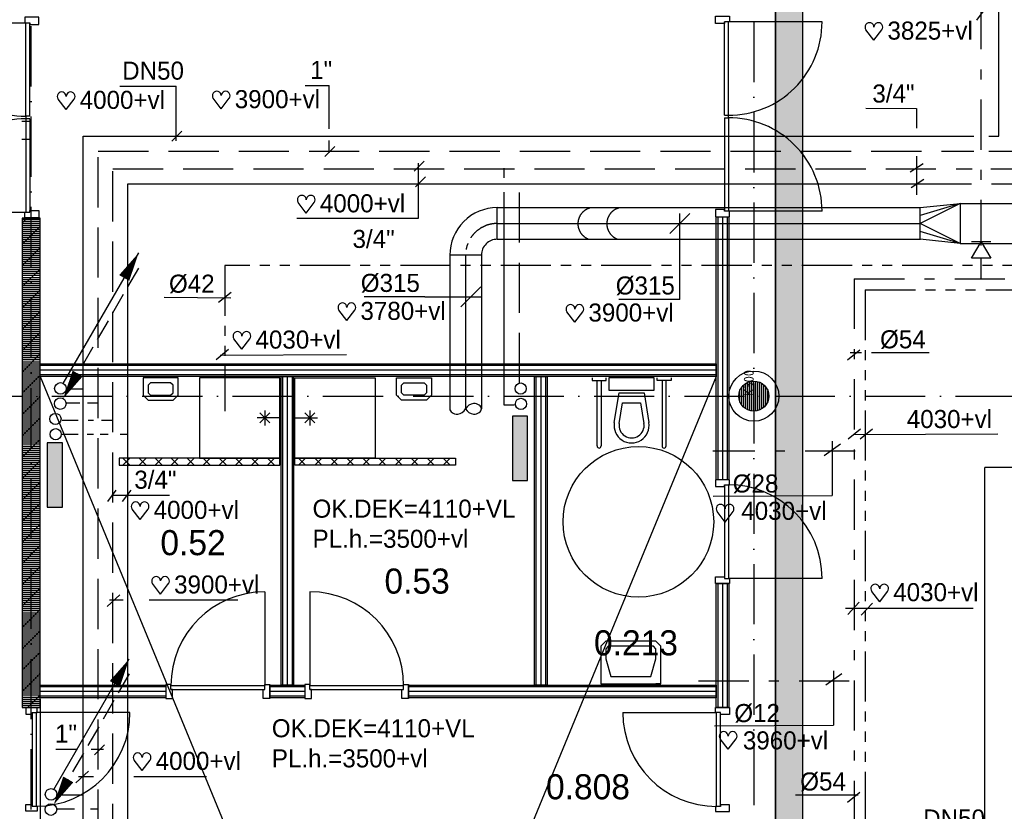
# Model space of a CAD drawing. Extents: x 25315 to 170951, y 867852 to 951952.
# Tile 32 of 119: x 67510 to 77319, y 924892 to 932777. Entities that reach past the tile are written whole.
import ezdxf
from ezdxf.enums import TextEntityAlignment as Align

# ---------------------------------------------------------------- set-up
doc = ezdxf.new("R2010")
doc.units = 0
doc.header["$LTSCALE"] = 100
for name, pattern in [('2322107', [2000, 1000, 1000]), ('2322108', [7, 5, -2]), ('2322109', [10, 5, -2, 1, -2]), ('2322110', [10, 5, -1, 1, -1, 1, -1]), ('2322111', [12, 5, -1, 1, -1, 1, -1, 1, -1]), ('CENTER2', [11.25, 7.5, -1.25, 1.25, -1.25]), ('CENTER4', [5, 3.125, -0.625, 0.625, -0.625]), ('DASHDOT', [9, 6, -1.5, 0, -1.5]), ('HIDDEN2', [4.7625, 3.175, -1.5875]), ('LURETOUR', [6, 4, -2])]:
    doc.linetypes.add(name, pattern=pattern)
doc.layers.get('0').update_dxf_attribs({"linetype": 'CONTINUOUS'})
for name, color, linetype in [('AL$7----_STRAMIEN', 1, 'DASHDOT'), ('ALXAC---_LICHTBETON', 1, 'CONTINUOUS'), ('BOUW', 8, 'CONTINUOUS'), ('KABELGOOT', 8, 'CONTINUOUS'), ('WL5233--', 4, 'CONTINUOUS'), ('WL531---', 4, 'CONTINUOUS'), ('WL532---', 4, 'CONTINUOUS'), ('WL5327--', 4, 'CONTINUOUS'), ('WL561---', 4, 'CONTINUOUS'), ('WL561---_AANVOER', 4, 'CONTINUOUS'), ('WL561---_RETOUR', 4, 'CONTINUOUS'), ('WL570---', 3, 'CONTINUOUS'), ('WL570---_HARTLIJN', 7, 'CONTINUOUS'), ('WL570---_RETOUR', 3, 'CONTINUOUS'), ('WM561---', 1, 'CONTINUOUS'), ('WM570---', 1, 'CONTINUOUS')]:
    doc.layers.add(name, color=color, linetype=linetype)
doc.styles.add('BURO-018', font='BUROFONT.shx', dxfattribs={"height": 180})
doc.styles.add('BURO-025', font='BUROFONT.shx', dxfattribs={"height": 250})
doc.styles.get("Standard").update_dxf_attribs({"font": 'ISOCP'})

# ---------------------------------------------------------------- blocks, each defined once
blk = doc.blocks.new('2322401')
at = {"color": 0, "linetype": 'CONTINUOUS'}
for p, q in [((-0.5, 0.5, 1), (-0.5, 0.5)), ((-0.5, 0.5, 1), (-0.5, -0.5, 1)), ((0.5, 0.5, 1), (-0.5, 0.5, 1)), ((0.5, 0.5), (-0.5, 0.5)), ((-0.5, 0.5), (-0.5, -0.5)), ((0.5, 0.5, 1), (0.5, 0.5)), ((0.5, -0.5, 1), (0.5, 0.5, 1)), ((0.5, -0.5), (0.5, 0.5)), ((-0.5, -0.5, 1), (-0.5, -0.5)), ((-0.5, -0.5, 1), (0.5, -0.5, 1)), ((-0.5, -0.5), (0.5, -0.5)), ((0.5, -0.5, 1), (0.5, -0.5))]:
    blk.add_line(p, q, dxfattribs=at)
blk = doc.blocks.new('*U38')
at = {"layer": 'ALXAC---_LICHTBETON', "color": 0}
for p, q in [((17722.7, 57335.1), (17652.7, 57265.1)), ((17652.7, 57335.1), (17722.7, 57265.1)), ((17882.7, 57335.1), (17812.7, 57265.1)), ((17812.7, 57335.1), (17882.7, 57265.1)), ((18042.7, 57335.1), (17972.7, 57265.1)), ((17972.7, 57335.1), (18042.7, 57265.1)), ((18202.7, 57335.1), (18132.7, 57265.1)), ((18132.7, 57335.1), (18202.7, 57265.1)), ((18362.7, 57335.1), (18292.7, 57265.1)), ((18292.7, 57335.1), (18362.7, 57265.1)), ((18522.7, 57335.1), (18452.7, 57265.1)), ((18452.7, 57335.1), (18522.7, 57265.1)), ((18682.7, 57335.1), (18612.7, 57265.1)), ((18612.7, 57335.1), (18682.7, 57265.1)), ((18842.7, 57335.1), (18772.7, 57265.1)), ((18772.7, 57335.1), (18842.7, 57265.1)), ((19002.7, 57335.1), (18932.7, 57265.1)), ((18932.7, 57335.1), (19002.7, 57265.1)), ((19162.7, 57335.1), (19092.7, 57265.1)), ((19092.7, 57335.1), (19162.7, 57265.1))]:
    blk.add_line(p, q, dxfattribs=at)
blk = doc.blocks.new('CVHATCH1')
at = {"color": 0, "linetype": 'CONTINUOUS'}
blk.add_solid([(-0.5, -0.5), (0.5, -0.5), (-0.5, 0.5), (0.5, 0.5)], dxfattribs=at)
blk = doc.blocks.new('LDV4123')
at = {"color": 0, "linetype": 'CONTINUOUS'}
for p, q in [((-0.25, -0.433), (-1.187, -2.057)), ((-1.562, -2.706), (-2.5, -4.33)), ((-5.437, -9.418), (-4.5, -7.794)), ((-6.75, -11.691), (-5.812, -10.068))]:
    blk.add_line(p, q, dxfattribs=at)
blk.add_lwpolyline([(-0.25, -0.433, 0, 1, 0), (-1.5, -2.598, 1, 1, 0)], format="xyseb", dxfattribs=at)
blk.add_circle((0, 0), 0.5, dxfattribs=at)
at = {"color": 0, "linetype": 'CONTINUOUS', "style": 'BURO-018'}
blk.add_attdef('LD_TEXT1', text='', height=1.8, dxfattribs=at).set_placement((-3.5, -6.062), align=Align.MIDDLE)
blk = doc.blocks.new('LU-1D-B-1-13B5A13B')
at = {"color": 0, "linetype": 'CONTINUOUS'}
for p, q in [((-157.5, 315), (157.5, 315)), ((-315, 157.5), (-315, -157.5))]:
    blk.add_line(p, q, dxfattribs=at)
for radius in [157.5, 472.5]:
    blk.add_arc((-315, 315), radius, 270, 0, dxfattribs=at)
at = {"layer": 'WL570---_HARTLIJN', "linetype": 'CENTER4'}
blk.add_arc((-315, 315), 315, 270, 0, dxfattribs=at)
blk = doc.blocks.new('3048311')
at = {"color": 0, "linetype": 'CONTINUOUS'}
for p, q in [((-2.5, 1.5), (0, 0)), ((-2.5, -1.5), (-2.5, 1.5)), ((0, 0), (-2.5, -1.5)), ((0, -1.5), (0, 1.5))]:
    blk.add_line(p, q, dxfattribs=at)
at = {"color": 0, "linetype": 'CONTINUOUS', "style": 'BURO-018', "flags": 1}
blk.add_attdef('CV_MATCODE', (0, 0), '', height=1.8, dxfattribs=at)
blk = doc.blocks.new('LDV1107')
at = {"color": 0, "linetype": 'CONTINUOUS'}
blk.add_line((0.25, 0.433), (6.75, 11.691), dxfattribs=at)
blk.add_lwpolyline([(6.75, 11.691, 0, 1, 0), (5.5, 9.526, 1, 1, 0)], format="xyseb", dxfattribs=at)
blk.add_circle((0, 0), 0.5, dxfattribs=at)
blk = doc.blocks.new('LDV3108')
at = {"color": 0, "linetype": 'CONTINUOUS'}
for p, q in [((6.75, 11.691), (5.813, 10.068)), ((5.438, 9.418), (4.5, 7.794)), ((4.125, 7.145), (3.188, 5.521)), ((2.813, 4.871), (1.875, 3.248)), ((1.5, 2.598), (0.563, 0.974))]:
    blk.add_line(p, q, dxfattribs=at)
blk.add_lwpolyline([(0.25, 0.433, 0, 1, 0), (1.5, 2.598, 1, 1, 0)], format="xyseb", dxfattribs=at)
blk.add_circle((0, 0), 0.5, dxfattribs=at)
blk = doc.blocks.new('LU-2D-K-190')
at = {"color": 0, "linetype": 'CONTINUOUS'}
for p, q in [((-0.5, 200), (0.5, 200)), ((-0.5, -200), (0.5, -200))]:
    blk.add_line(p, q, dxfattribs=at)
blk = doc.blocks.new('LU-2D-VR-19013B190')
at = {"color": 0, "linetype": 'CONTINUOUS'}
for p, q in [((0, 200), (0, -200)), ((400, 157.5), (0, 200)), ((0, 200), (400, 78.75)), ((0, 200), (400, 0)), ((400, -157.5), (400, 157.5)), ((0, -200), (400, 0)), ((0, -200), (400, -78.75)), ((0, -200), (400, -157.5))]:
    blk.add_line(p, q, dxfattribs=at)
blk = doc.blocks.new('LU-1D-K-13B')
at = {"color": 0, "linetype": 'CONTINUOUS'}
for p, q in [((-0.5, 157.5), (0.5, 157.5)), ((-0.5, -157.5), (0.5, -157.5))]:
    blk.add_line(p, q, dxfattribs=at)
at = {"layer": 'WL570---_HARTLIJN', "linetype": 'CENTER2'}
blk.add_line((-0.5, 0), (0.5, 0), dxfattribs=at)
blk = doc.blocks.new('LU-1-KB1')
at = {"color": 0, "linetype": 'BYBLOCK'}
blk.add_line((0, -0.5), (0, 0.5), dxfattribs=at)
blk = doc.blocks.new('HART')
at = {"color": 1}
for q in [(-39.7, 52.4), (39.7, 52.4)]:
    blk.add_line((0, 0), q, dxfattribs=at)
for centre, start, end in [((-22.1, 65.7), 0, 217.1867), ((22.1, 65.7), 322.8133, 180)]:
    blk.add_arc(centre, 22.1, start, end, dxfattribs=at)
blk = doc.blocks.new('*U203', base_point=(71794.7, 158511.5))
at = {"color": 0, "linetype": 'CONTINUOUS'}
for p, q in [((71852.5, 158411.8), (72051.9, 158611.2)), ((71494.7, 158511.5), (70888.2, 158511.5)), ((71494.7, 158511.5), (72052.2, 158511.5))]:
    blk.add_line(p, q, dxfattribs=at)
at = {"layer": 'WM570---', "linetype": 'CONTINUOUS', "style": 'BURO-018'}
blk.add_text('%%c315', height=180, dxfattribs=at).set_placement((71444.7, 158561.5), align=Align.RIGHT)
blk = doc.blocks.new('*U230', base_point=(74086.5, 159020.9))
at = {"color": 0, "linetype": 'CONTINUOUS'}
for p, q in [((73986.8, 159078.7), (74186.2, 159278.1)), ((74086.5, 158420.9), (74086.5, 159278.4)), ((74086.5, 158420.9), (73480, 158420.9))]:
    blk.add_line(p, q, dxfattribs=at)
at = {"layer": 'WM570---', "linetype": 'CONTINUOUS', "style": 'BURO-018'}
blk.add_text('%%c315', height=180, dxfattribs=at).set_placement((74036.5, 158470.9), align=Align.RIGHT)
blk = doc.blocks.new('LU-1-KB')
at = {"color": 0, "linetype": 'CONTINUOUS'}
for points in [[(0.168, 0.25, 0.068022), (0.155, 0.349, 0.080261), (0.119, 0.427, 0.107085), (0.061, 0.483, 0.138897), (0, 0.5, 0.138897), (-0.061, 0.483, 0.107085), (-0.119, 0.427, 0.080261), (-0.155, 0.349, 0.068022), (-0.168, 0.25, 0.068022)], [(0, -0.5, 0.138897), (0.061, -0.483, 0.107085), (0.119, -0.427, 0.080261), (0.155, -0.349, 0.068022), (0.168, -0.25, 0.068022)]]:
    blk.add_lwpolyline(points, format="xyb", dxfattribs=at)
for centre, start, end in [((0.167, 0.294), 187.4594, 240.3817), ((-0.167, 0.294), 299.6183, 352.5406), ((-0.167, -0.294), 7.4594, 60.3817)]:
    blk.add_arc(centre, 0.338, start, end, dxfattribs=at)

msp = doc.modelspace()

# ---------------------------------------------------------------- hatches: boundary and pattern name
at = {"layer": 'BOUW'}
h = msp.add_hatch(dxfattribs=at)
h.set_pattern_fill('PREFBET', color=256, style=0)
h.set_pattern_definition([(45, (50105.92, 871110.6), (-106.066, 106.066), [])])
h.paths.add_polyline_path([(67713.6, 925926.7), (67713.6, 930799.7), (67533.6, 930799.7), (67533.6, 925926.7)])
h = msp.add_hatch(dxfattribs=at)
h.set_pattern_fill('RASTER50', color=256, scale=100, style=0)
h.set_pattern_definition([(0, (50105.92, 871110.6), (0, 20), [])])
h.paths.add_polyline_path([(67713.6, 925926.7), (67713.6, 930799.7), (67533.6, 930799.7), (67533.6, 925926.7)])
at = {"layer": 'WL531---'}
h = msp.add_hatch(dxfattribs=at)
h.set_pattern_fill('KABELGT', color=8, scale=7, style=0)
h.set_pattern_definition([(0, (8e-11, 771568.626), (21.875, 43.75), [0.7, -43.75])])
h.paths.add_polyline_path([(82193.7, 938769.7), (81923.7, 938769.7), (81923.7, 934370.7), (82193.7, 934300.3)])
h.paths.add_polyline_path([(81848.7, 934207.7), (77063, 934207.7), (77657.4, 933937.7), (81848.7, 933937.7)])
h.paths.add_polyline_path([(77063, 934207.7), (75384.7, 934207.7), (75384.7, 933937.7), (77657.4, 933937.7)])
h.paths.add_polyline_path([(75310.7, 933862.7), (75040.7, 933862.7), (75040.7, 929693.6), (75310.7, 929632.2)])
h.paths.add_polyline_path([(75310.7, 929632.2), (75040.7, 929693.6), (75040.7, 925700.7), (75306.7, 925700.7), (75310.7, 925704.7)])
h.paths.add_polyline_path([(75310.7, 925700.7), (75040.7, 925700.7), (75040.7, 922722.7), (75310.7, 922722.7)])
h.paths.add_polyline_path([(75443.1, 922247.7), (75043.1, 922247.7), (75043.1, 919230.7), (75443.1, 919230.7)])
h.paths.add_polyline_path([(77560.7, 922722.7), (75771.6, 922722.7), (75771.6, 922322.7), (77560.7, 922322.7)])

# ---------------------------------------------------------------- linework, layer by layer
at = {"color": 1, "linetype": 'CONTINUOUS'}
msp.add_line((77136.9, 932900.3), (77040.8, 932770.7), dxfattribs=at)
at = {"layer": 'AL$7----_STRAMIEN', "color": 1}
for p, q in [((67623.6, 877205.8), (67623.6, 949020.5)), ((74823.6, 948957), (74823.6, 883660.9)), ((54329.2, 929027.5), (144123.6, 929027.5))]:
    msp.add_line(p, q, dxfattribs=at)
at = {"layer": 'BOUW'}
for p, q in [((67612.4, 931814.7), (67572.4, 931814.7)), ((67572.4, 931814.7), (67572.4, 931789.7)), ((67612.4, 931789.7), (67572.4, 931789.7)), ((74529.6, 931824.7), (74569.6, 931824.7)), ((74529.6, 931799.7), (74569.6, 931799.7)), ((74569.6, 931799.7), (74569.6, 931824.7)), ((69088.8, 929210.7), (68738.8, 929210.7)), ((68738.8, 929210.7), (68738.8, 929035.7)), ((69088.8, 929035.7), (69088.8, 929210.7)), ((70100.8, 929210.7), (69300.8, 929210.7)), ((69300.8, 929210.7), (69300.8, 928410.7)), ((70100.8, 928410.7), (70100.8, 929210.7)), ((73212.3, 929210.7), (73212.3, 929181.5)), ((73352.3, 929181.5), (73352.3, 929210.7)), ((73830.6, 929210.7), (73380.6, 929210.7)), ((73380.6, 929210.7), (73380.6, 929085.7)), ((73830.6, 929085.7), (73830.6, 929210.7)), ((73858.9, 929181.5), (73858.9, 929210.7)), ((73998.9, 929210.7), (73998.9, 929181.5)), ((68813.8, 929160.7), (68788.8, 929135.7)), ((68788.8, 929135.7), (68788.8, 929060.7)), ((69013.8, 929160.7), (68813.8, 929160.7)), ((69038.8, 929135.7), (69013.8, 929160.7)), ((69038.8, 929060.7), (69038.8, 929135.7)), ((73212.3, 929181.5), (73352.3, 929181.5)), ((73262.3, 928530.7), (73262.3, 929181.5)), ((73302.3, 929181.5), (73302.3, 928530.7)), ((73380.6, 929085.7), (73830.6, 929085.7)), ((73998.9, 929181.5), (73858.9, 929181.5)), ((73908.9, 929181.5), (73908.9, 928530.7)), ((73948.9, 928530.7), (73948.9, 929181.5)), ((74703.6, 928937.5), (74703.6, 929117.5)), ((74703.6, 928937.5), (74703.6, 929117.5)), ((74723.6, 928915.7), (74723.6, 929139.3)), ((74723.6, 928915.7), (74723.6, 929139.3)), ((74743.6, 928900.7), (74743.6, 929154.4)), ((74743.6, 928900.7), (74743.6, 929154.4)), ((74763.6, 928890.1), (74763.6, 929165)), ((74763.6, 928890.1), (74763.6, 929165)), ((74783.6, 928883), (74783.6, 929172.1)), ((74783.6, 928883), (74783.6, 929172.1)), ((74803.6, 928878.9), (74803.6, 929176.2)), ((74803.6, 928878.9), (74803.6, 929176.2)), ((74823.6, 928877.5), (74823.6, 929177.5)), ((74823.6, 928877.5), (74823.6, 929177.5)), ((74843.6, 928878.9), (74843.6, 929176.2)), ((74843.6, 928878.9), (74843.6, 929176.2)), ((74863.6, 928883), (74863.6, 929172.1)), ((74863.6, 928883), (74863.6, 929172.1)), ((74883.6, 928890.1), (74883.6, 929165)), ((74883.6, 928890.1), (74883.6, 929165)), ((74903.6, 928900.7), (74903.6, 929154.4)), ((74903.6, 928900.7), (74903.6, 929154.4)), ((74923.6, 928915.7), (74923.6, 929139.3)), ((74923.6, 928915.7), (74923.6, 929139.3)), ((74943.6, 928937.5), (74943.6, 929117.5)), ((74943.6, 928937.5), (74943.6, 929117.5)), ((68738.8, 929035.7), (68788.8, 928985.7)), ((68788.8, 929060.7), (68813.8, 929035.7)), ((68813.8, 929035.7), (69013.8, 929035.7)), ((69013.8, 929035.7), (69038.8, 929060.7)), ((69038.8, 928985.7), (69088.8, 929035.7)), ((73432.8, 928763.5), (73480.6, 929060.7)), ((73480.6, 929060.7), (73730.6, 929060.7)), ((73730.6, 929060.7), (73778.4, 928763.5)), ((74683.6, 928973.7), (74683.6, 929081.4)), ((74683.6, 928973.7), (74683.6, 929081.4)), ((74963.6, 928973.7), (74963.6, 929081.4)), ((74963.6, 928973.7), (74963.6, 929081.4)), ((68788.8, 928985.7), (69038.8, 928985.7)), ((73482.2, 928755.5), (73515.2, 928960.7)), ((73515.2, 928960.7), (73696, 928960.7)), ((73696, 928960.7), (73729, 928755.5)), ((70100.8, 928810.7), (69875.8, 928810.7)), ((70000.8, 928860.7), (69900.8, 928760.7)), ((69900.8, 928860.7), (70000.8, 928760.7)), ((69950.8, 928885.7), (69950.8, 928735.7)), ((69300.8, 928410.7), (70100.8, 928410.7)), ((70100.8, 928410.7), (70100.8, 928410.7)), ((73348.6, 926585.7), (73298.6, 926535.7)), ((73298.6, 926535.7), (73298.6, 926410.7)), ((73848.6, 926585.7), (73348.6, 926585.7)), ((73373.6, 926535.7), (73348.6, 926510.7)), ((73823.6, 926535.7), (73373.6, 926535.7)), ((73373.6, 926535.7), (73373.6, 926535.7)), ((73823.6, 926535.7), (73823.6, 926535.7)), ((73848.6, 926510.7), (73823.6, 926535.7)), ((73898.6, 926535.7), (73848.6, 926585.7)), ((73898.6, 926410.7), (73898.6, 926535.7)), ((73348.6, 926510.7), (73348.6, 926410.7)), ((73348.6, 926510.7), (73348.6, 926510.7)), ((73848.6, 926510.7), (73848.6, 926510.7)), ((73848.6, 926410.7), (73848.6, 926510.7)), ((73298.6, 926410.7), (73298.6, 926160.7)), ((73348.6, 926410.7), (73398.6, 926235.7)), ((73798.6, 926235.7), (73848.6, 926410.7)), ((73898.6, 926160.7), (73898.6, 926410.7)), ((73298.6, 926160.7), (73898.6, 926160.7)), ((73398.6, 926235.7), (73798.6, 926235.7)), ((73898.6, 926160.7), (73848.6, 926160.7)), ((67713.6, 926007.7), (67713.6, 924807.7))]:
    msp.add_line(p, q, dxfattribs=at)
for points in [[(66638.4, 932744.7), (67572.4, 932744.7)], [(67561.4, 932800.7), (67561.4, 932744.7), (67612.4, 932744.7), (67612.4, 932727.7), (67700.4, 932727.7), (67700.4, 932800.7), (67623.6, 932800.7), (67623.6, 932800.7), (67561.4, 932800.7), (67561.4, 932744.7)], [(67572.4, 931814.7), (67572.4, 932744.7)], [(67612.4, 931814.7), (67612.4, 932744.7)], [(74580.6, 932810.7), (74580.6, 932754.7), (74529.6, 932754.7), (74529.6, 932737.7), (74441.6, 932737.7), (74441.6, 932810.7), (74518.4, 932810.7), (74518.4, 932810.7), (74580.6, 932810.7), (74580.6, 932754.7)], [(74529.6, 931824.7), (74529.6, 932754.7)], [(75503.6, 932754.7), (74569.6, 932754.7)], [(74569.6, 931824.7), (74569.6, 932754.7)], [(67572.4, 931789.7), (67572.4, 930859.7)], [(67612.4, 931789.7), (67612.4, 930859.7)], [(74529.6, 931799.7), (74529.6, 930869.7)], [(74569.6, 931799.7), (74569.6, 930869.7)], [(66638.4, 930859.7), (67572.4, 930859.7)], [(67561.4, 930803.7), (67561.4, 930859.7), (67612.4, 930859.7), (67612.4, 930876.7), (67700.4, 930876.7), (67700.4, 930803.7), (67623.6, 930803.7), (67623.6, 930803.7), (67561.4, 930803.7), (67561.4, 930859.7)], [(74580.6, 930813.7), (74580.6, 930869.7), (74529.6, 930869.7), (74529.6, 930886.7), (74441.6, 930886.7), (74441.6, 930813.7), (74518.4, 930813.7), (74518.4, 930813.7), (74580.6, 930813.7), (74580.6, 930869.7)], [(75503.6, 930869.7), (74569.6, 930869.7)], [(74463.6, 930813.7), (74463.6, 928195.1)], [(74511.1, 930813.7), (74511.1, 928195.1)], [(74558.6, 930813.7), (74558.6, 928195.1)], [(74448.6, 929333.2), (67713.6, 929333.2)], [(74448.6, 929285.7), (67713.6, 929285.7)], [(74448.6, 929238.2), (67713.6, 929238.2)], [(70128.3, 929223.2), (70128.3, 926148.2)], [(70175.8, 929223.2), (70175.8, 926148.2)], [(70223.3, 929223.2), (70223.3, 926148.2)], [(70250.8, 929210.7), (71050.8, 929210.7), (71050.8, 928410.7), (70250.8, 928410.7), (70250.8, 928410.7), (70250.8, 929210.7)], [(71612.8, 929210.7), (71612.8, 929035.7), (71562.8, 928985.7), (71312.8, 928985.7), (71262.8, 929035.7), (71262.8, 929210.7), (71612.8, 929210.7)], [(72653.1, 929223.2), (72653.1, 926148.2)], [(72700.6, 929223.2), (72700.6, 926148.2)], [(72748.1, 929223.2), (72748.1, 926148.2)], [(71537.8, 929160.7), (71562.8, 929135.7), (71562.8, 929060.7), (71537.8, 929035.7), (71337.8, 929035.7), (71312.8, 929060.7), (71312.8, 929135.7), (71337.8, 929160.7), (71537.8, 929160.7)], [(70250.8, 928810.7), (70475.8, 928810.7)], [(70350.8, 928860.7), (70450.8, 928760.7)], [(70450.8, 928860.7), (70350.8, 928760.7)], [(70400.8, 928885.7), (70400.8, 928735.7)], [(74580.6, 928195.1), (74441.6, 928195.1), (74441.6, 928128.1), (74529.6, 928128.1), (74529.6, 928145.1), (74580.6, 928145.1), (74580.6, 928195.1)], [(74529.6, 928145.1), (74529.6, 927211.1)], [(74569.6, 928145.1), (74569.6, 927211.1)], [(74580.6, 927161.1), (74441.6, 927161.1), (74441.6, 927228.1), (74529.6, 927228.1), (74529.6, 927211.1), (74580.6, 927211.1), (74580.6, 927161.1)], [(74463.6, 927161.1), (74463.6, 925924.7)], [(74511.1, 927161.1), (74511.1, 925924.7)], [(74558.6, 927161.1), (74558.6, 925924.7)], [(75503.6, 927211.1), (74569.6, 927211.1)], [(69950.8, 927078.2), (69950.8, 926144.2)], [(70400.8, 927078.2), (70400.8, 926144.2)], [(68966.8, 926155.2), (68966.8, 926016.2), (69033.8, 926016.2), (69033.8, 926104.2), (69016.8, 926104.2), (69016.8, 926155.2), (68966.8, 926155.2)], [(69016.8, 926144.2), (69950.8, 926144.2)], [(70000.8, 926155.2), (70000.8, 926016.2), (69933.8, 926016.2), (69933.8, 926104.2), (69950.8, 926104.2), (69950.8, 926155.2), (70000.8, 926155.2)], [(70350.8, 926155.2), (70350.8, 926016.2), (70417.8, 926016.2), (70417.8, 926104.2), (70400.8, 926104.2), (70400.8, 926155.2), (70350.8, 926155.2)], [(70400.8, 926144.2), (71334.8, 926144.2)], [(71384.8, 926155.2), (71384.8, 926016.2), (71317.8, 926016.2), (71317.8, 926104.2), (71334.8, 926104.2), (71334.8, 926155.2), (71384.8, 926155.2)], [(68966.8, 926133.2), (67713.6, 926133.2)], [(68966.8, 926085.7), (67713.6, 926085.7)], [(69016.8, 926104.2), (69950.8, 926104.2)], [(70350.8, 926133.2), (70000.8, 926133.2)], [(70350.8, 926085.7), (70000.8, 926085.7)], [(70400.8, 926104.2), (71334.8, 926104.2)], [(74448.6, 926133.2), (71384.8, 926133.2)], [(74448.6, 926085.7), (71384.8, 926085.7)], [(68966.8, 926038.2), (67713.6, 926038.2)], [(70350.8, 926038.2), (70000.8, 926038.2)], [(74448.6, 926038.2), (71384.8, 926038.2)], [(67685.6, 925926.7), (67571.6, 925926.7), (67571.6, 925859.7), (67634.6, 925859.7), (67634.6, 925876.7), (67685.6, 925876.7), (67685.6, 925926.7)], [(67634.6, 925876.7), (67634.6, 924942.7)], [(68608.6, 925876.7), (67674.6, 925876.7)], [(67674.6, 925876.7), (67674.6, 924942.7)], [(73518.6, 925874.7), (74452.6, 925874.7)], [(74441.6, 925924.7), (74580.6, 925924.7), (74580.6, 925857.7), (74492.6, 925857.7), (74492.6, 925874.7), (74441.6, 925874.7), (74441.6, 925924.7)], [(74452.6, 924940.7), (74452.6, 925874.7)], [(74492.6, 924940.7), (74492.6, 925874.7)], [(67685.6, 924892.7), (67571.6, 924892.7), (67571.6, 924959.7), (67634.6, 924959.7), (67634.6, 924942.7), (67685.6, 924942.7), (67685.6, 924892.7)], [(74441.6, 924890.7), (74580.6, 924890.7), (74580.6, 924957.7), (74492.6, 924957.7), (74492.6, 924940.7), (74441.6, 924940.7), (74441.6, 924890.7)]]:
    msp.add_lwpolyline(points, dxfattribs=at)
for points in [[(67713.6, 925926.7), (67713.6, 930799.7), (67533.6, 930799.7), (67533.6, 925926.7)], [(74573.6, 930813.7), (74573.6, 928195.1), (74448.6, 928195.1), (74448.6, 930813.7)], [(74448.6, 929223.2), (67713.6, 929223.2), (67713.6, 929348.2), (74448.6, 929348.2)], [(70238.3, 929223.2), (70238.3, 926148.2), (70113.3, 926148.2), (70113.3, 929223.2)], [(72763.1, 929223.2), (72763.1, 926148.2), (72638.1, 926148.2), (72638.1, 929223.2)], [(70100.8, 928410.7), (68500.8, 928410.7), (68500.8, 928340.7), (70100.8, 928340.7)], [(70250.8, 928410.7), (71850.8, 928410.7), (71850.8, 928340.7), (70250.8, 928340.7)], [(74573.6, 927161.1), (74573.6, 925924.7), (74448.6, 925924.7), (74448.6, 927161.1)], [(68966.8, 926023.2), (67713.6, 926023.2), (67713.6, 926148.2), (68966.8, 926148.2)], [(70350.8, 926023.2), (70000.8, 926023.2), (70000.8, 926148.2), (70350.8, 926148.2)], [(74448.6, 926023.2), (71384.8, 926023.2), (71384.8, 926148.2), (74448.6, 926148.2)]]:
    msp.add_lwpolyline(points, close=True, dxfattribs=at)
for centre, radius in [((74823.6, 929027.5), 250), ((74823.6, 929027.5), 250), ((74823.6, 929027.5), 150), ((74823.6, 929027.5), 150), ((73673.6, 927775.7), 750)]:
    msp.add_circle(centre, radius, dxfattribs=at)
for centre, radius, start, end in [((67569, 932745.3), 930.6, 180.03613, 270.20977), ((74573, 932755.3), 930.6, 269.79023, 359.96387), ((67569, 930859.1), 930.6, 89.79023, 179.96387), ((74573, 930869.1), 930.6, 0.03613, 90.20977), ((73605.6, 928735.7), 175, 170.86729, 9.13271), ((73605.6, 928735.7), 125, 170.86729, 9.13271), ((73282.3, 928530.7), 20, 180, 0), ((73928.9, 928530.7), 20, 180, 0), ((74569.6, 927211.1), 934, 0, 90), ((69950.8, 926144.2), 934, 90, 180), ((70400.8, 926144.2), 934, 0, 90), ((67674.6, 925876.7), 934, 270, 0), ((74452.6, 925874.7), 934, 180, 270)]:
    msp.add_arc(centre, radius, start, end, dxfattribs=at)
at = {"layer": 'KABELGOOT', "color": 8}
for p, q in [((75040.7, 933858.7, 3710), (75040.7, 922721.7, 3710)), ((75040.7, 922721.7, 3650), (75040.7, 933858.7, 3650)), ((75310.7, 922721.7, 3650), (75310.7, 933858.7, 3650)), ((75310.7, 922721.7, 3710), (75310.7, 933858.7, 3710))]:
    msp.add_line(p, q, dxfattribs=at)
at = {"layer": 'WL531---', "color": 4, "linetype": '2322109'}
for p, q in [((77086.3, 933982.2), (77086.3, 930526.8)), ((77086.3, 930398.3), (77086.3, 930201.8))]:
    msp.add_line(p, q, dxfattribs=at)
at = {"layer": 'WL531---', "linetype": '2322109'}
for p, q in [((75824.3, 930196.6), (77788.5, 930196.6)), ((75824.3, 930196.6), (75824.3, 921749.1)), ((75833.5, 928478.9), (74415.2, 928478.9)), ((74273.6, 926193.2), (75824.3, 926193.2))]:
    msp.add_line(p, q, dxfattribs=at)
at = {"layer": 'WL532---', "linetype": '2322110'}
for p, q in [((77802.1, 930327.9), (69552.7, 930327.9)), ((69552.7, 930327.9), (69553.2, 928877.3))]:
    msp.add_line(p, q, dxfattribs=at)
at = {"layer": 'WL5327--', "linetype": '2322111'}
for q in [(77788.5, 930085.5), (75933.1, 923224.1)]:
    msp.add_line((75933.1, 930085.5), q, dxfattribs=at)
at = {"layer": 'WL561---', "color": 1}
for p, q in [((68508.7, 932114.4), (69067.2, 932114.4)), ((69067.2, 931571.1), (69067.2, 932114.4)), ((70353.2, 932121.5), (70593.2, 932121.5)), ((70593.2, 931688.3), (70593.2, 932121.5)), ((76445, 931893.6), (76445, 931698)), ((70593.2, 931451.6), (70593.2, 931572.7)), ((76445, 931418.4), (76445, 931033.1)), ((69491.6, 929962.6), (69616.3, 930063.9)), ((69465.6, 929392.3), (69590.3, 929493.5)), ((75755, 929387.4), (75879.7, 929488.6)), ((75761.7, 928601.1), (75886.3, 928702.4)), ((75882.4, 928601.1), (76007.1, 928702.4)), ((68388, 927979), (68472.3, 928091.3)), ((68535.5, 927979), (68619.7, 928091.3)), ((67871, 925509.7), (68085.8, 925509.7)), ((68223.5, 925509.7), (68344.6, 925509.7)), ((75755, 924983.1), (75879.7, 925084.3))]:
    msp.add_line(p, q, dxfattribs=at)
for centre in [(72500.8, 929102.5), (72503.4, 928950.2), (67866.1, 928800.3), (67868.7, 928648)]:
    msp.add_circle(centre, 55.7, dxfattribs=at)
at = {"layer": 'WL561---_AANVOER', "linetype": '2322107'}
for p, q in [((77263, 931617.9), (77263, 945943)), ((68142.5, 924596.7), (68142.5, 931617.9)), ((68142.5, 931617.9), (77014.2, 931617.9)), ((77163.3, 931617.9), (77263, 931617.9)), ((72336.8, 931201.8), (72336.8, 931299.1)), ((68588.2, 931141.9), (76992.9, 931141.9)), ((68588.2, 922553.1), (68588.2, 931141.9)), ((72336.8, 928936.2), (72336.8, 931059.8)), ((77191.7, 931141.9), (77566.7, 931141.9)), ((67980, 929100.7), (68142.7, 929100.7)), ((72439.6, 928936.2), (72336.8, 928936.2)), ((68092.9, 928645), (67928.6, 928645)), ((68246.8, 928645), (68180.9, 928645)), ((68389.7, 928645), (68312.8, 928645)), ((68588.2, 928645), (68510.6, 928645)), ((77124.9, 921725.8), (77124.9, 928316.7)), ((81939.8, 928316.7), (77124.9, 928316.7)), ((67874.5, 925057.6), (68142.7, 925057.6))]:
    msp.add_line(p, q, dxfattribs=at)
at = {"layer": 'WL561---_RETOUR', "linetype": '2322108'}
for p, q in [((68292.5, 924607.7), (68292.5, 931467.9)), ((68292.5, 931467.9), (77014.2, 931467.9)), ((77163.3, 931467.9), (77413, 931467.9)), ((68438.2, 931291.9), (77000, 931291.9)), ((68438.2, 924467.1), (68438.2, 931291.9)), ((77184.6, 931291.9), (77492.5, 931291.9)), ((72490.7, 929156.5), (72490.7, 931134.6)), ((67974.8, 928960), (68110.4, 928960)), ((68186.3, 928960), (68290.3, 928960)), ((67932.5, 928788.1), (68092.9, 928788.1)), ((68191.9, 928788.1), (68246.8, 928788.1)), ((68323.8, 928788.1), (68438.2, 928788.1)), ((67881.5, 924917), (68055.9, 924917)), ((68216.6, 924917), (68290.3, 924917))]:
    msp.add_line(p, q, dxfattribs=at)
at = {"layer": 'WL570---', "color": 1}
for p, q in [((68380.5, 926933.1), (68508, 927047.9)), ((68406, 926996.9), (68540.9, 926996.9)), ((68800.3, 926996.9), (69681.8, 926996.9)), ((68069.2, 925175.9), (68196.8, 925290.7)), ((68094.7, 925239.7), (68244.3, 925239.7)), ((68646.3, 925239.7), (69370.5, 925239.7))]:
    msp.add_line(p, q, dxfattribs=at)
at = {"layer": 'WL570---_HARTLIJN', "color": 1, "linetype": 'CONTINUOUS'}
for p, q in [((69612.8, 930002.2), (68950.6, 930011.1)), ((75896.9, 929457.3), (75783.4, 929457.2)), ((76571.4, 929457.8), (75996.4, 929457.4)), ((75861.3, 925053.5), (75239.3, 925052.9))]:
    msp.add_line(p, q, dxfattribs=at)
at = {"layer": 'WL570---_RETOUR', "color": 2, "linetype": 'HIDDEN2'}
for p, q in [((55149.1, 931766.5), (67623.6, 931766.5)), ((55149.1, 931586.5), (67623.6, 931586.5))]:
    msp.add_line(p, q, dxfattribs=at)
at = {"layer": 'WL570---_RETOUR', "linetype": 'LURETOUR'}
for centre in [(73233.5, 930744.3), (73521.2, 930744.3)]:
    msp.add_arc(centre, 162.6, 105.71372, 254.28628, dxfattribs=at)
at = {"layer": 'WM561---'}
for p, q in [((74448.6, 929223.2), (67713.6, 912890.6)), ((67713.6, 929223.2), (74448.6, 912882.6))]:
    msp.add_line(p, q, dxfattribs=at)
at = {"layer": 'WM570---'}
for p, q in [((75938.4, 931895.1), (76445, 931893.6)), ((71484.2, 930799.1), (71484.2, 931347.3)), ((76382.4, 931261.2), (76511.4, 931343.3)), ((76389.4, 931106.8), (76518.4, 931188.8)), ((70269.9, 930799.1), (71484.2, 930799.1)), ((69505.7, 929435), (70765.3, 929442.2)), ((75812, 928643.9), (77253.3, 928651.1)), ((75523.8, 928437), (75685.2, 928552.3)), ((75603, 928579), (75603, 928036.2)), ((68423.1, 928041.8), (69002.4, 928040.2)), ((74417.2, 928029.9), (75603, 928036.2)), ((75758.3, 926853.1), (75871.9, 926973.7)), ((75893.2, 926846), (76006.8, 926966.7)), ((75737, 926917), (77008.1, 926917)), ((75539.5, 926150.5), (75700.9, 926265.7)), ((75618.7, 926292.5), (75618.7, 925749.7)), ((74432.9, 925743.4), (75618.7, 925749.7))]:
    msp.add_line(p, q, dxfattribs=at)
at = {"layer": 'WM570---', "linetype": 'CONTINUOUS'}
for p, q in [((69124.3, 931666), (69024.6, 931566.3)), ((70650.3, 931513.5), (70550.6, 931413.8)), ((71538, 931368.3), (71438.3, 931268.6)), ((71552.2, 931212.1), (71452.5, 931112.4)), ((68354.3, 925555.1), (68254.6, 925455.4))]:
    msp.add_line(p, q, dxfattribs=at)

# ---------------------------------------------------------------- block references
at = {"layer": 'BOUW', "xscale": -1}
msp.add_blockref('*U38', (87701.4, 871075.6), dxfattribs=at)
at = {"layer": 'BOUW'}
msp.add_blockref('*U38', (52636.1, 871075.6), dxfattribs=at)
at = {"layer": 'WL5233--', "color": 2}
ref = msp.add_blockref('LDV4123', (67811.4, 934105.4), dxfattribs=dict(at, xscale=121.5, yscale=121.5, zscale=121.5))
ref.add_attrib('LD_TEXT1', 'o', dxfattribs={"layer": '0', "color": 1, "linetype": 'CONTINUOUS', "height": 145.8, "style": 'BURO-018'}).set_placement((67386.2, 933368.9), align=Align.MIDDLE)
at = {"layer": 'WL531---', "color": 2, "xscale": 65, "yscale": 65, "zscale": 65, "rotation": 90}
msp.add_blockref('3048311', (77087.8, 930563.8), dxfattribs=at)
at = {"layer": 'WL561---', "xscale": 640, "yscale": 150, "rotation": 90}
for name, p, zscale in [('2322401', (72495, 928506.3, 120), 500), ('CVHATCH1', (72495, 928506.3, 120), 640), ('2322401', (67860.3, 928241.9, 120), 500), ('CVHATCH1', (67860.3, 928241.9, 120), 640)]:
    msp.add_blockref(name, p, dxfattribs=dict(at, zscale=zscale))
at = {"layer": 'WL561---_AANVOER', "color": 2, "xscale": 115.5, "yscale": 115.5, "zscale": 115.5}
for p in [(67915.8, 929104), (67822.4, 925060.9)]:
    msp.add_blockref('LDV1107', p, dxfattribs=at)
at = {"layer": 'WL561---_RETOUR', "color": 2, "xscale": 115.5, "yscale": 115.5, "zscale": 115.5}
for p in [(67914.1, 928952.6), (67820.8, 924909.5)]:
    msp.add_blockref('LDV3108', p, dxfattribs=at)
at = {"layer": 'WL570---', "color": 1, "xscale": 2, "yscale": 2, "zscale": 2}
for p in [(76019.7, 932571.4), (67972.7, 931881.7), (69517.5, 931888.8), (70365.1, 930851.1), (70769.5, 929779.8), (73040.9, 929763.3), (69724, 929493.9), (68709.5, 927797.8), (74536.7, 927773.3), (68913.2, 927054.7), (76077.1, 926978), (74567.8, 925509.9), (68729.5, 925297.5)]:
    msp.add_blockref('HART', p, dxfattribs=at)
at = {"layer": 'WL570---_RETOUR', "linetype": 'LURETOUR', "rotation": 180}
msp.add_blockref('LU-1D-B-1-13B5A13B', (71952.2, 930747.1), dxfattribs=at)
at = {"layer": 'WL570---_RETOUR', "linetype": 'LURETOUR'}
for name, p, xscale in [('LU-1D-K-13B', (74374.7, 930747.1), 4214.962750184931), ('LU-2D-VR-19013B190', (76879.9, 930747.1), -1), ('LU-2D-K-190', (77411.9, 930747.1), 1064.170201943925)]:
    msp.add_blockref(name, p, dxfattribs=dict(at, xscale=xscale))
at = {"layer": 'WL570---_RETOUR', "linetype": 'LURETOUR', "xscale": 314.9999999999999, "yscale": 314.9999999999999, "zscale": 314.9999999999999}
msp.add_blockref('LU-1-KB1', (76482.1, 930747.1), dxfattribs=at)
at = {"layer": 'WL570---_RETOUR', "linetype": 'LURETOUR', "xscale": 1530.93286798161, "rotation": 270}
msp.add_blockref('LU-1D-K-13B', (71952.2, 929666.6), dxfattribs=at)
at = {"layer": 'WL570---_RETOUR', "linetype": 'LURETOUR', "xscale": 314.9999999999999, "yscale": 314.9999999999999, "zscale": 314.9999999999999, "rotation": 270}
msp.add_blockref('LU-1-KB', (71952.2, 928901.1), dxfattribs=at)
at = {"layer": 'WM570---'}
for name, p in [('*U230', (74086.5, 930589.6)), ('*U203', (71846.6, 930015.3))]:
    msp.add_blockref(name, p, dxfattribs=at)

# ---------------------------------------------------------------- texts
at = {"layer": 'BOUW'}
msp.add_text('K300', height=100, rotation=90, dxfattribs=at).set_placement((74823.6, 929027.5))
at = {"layer": 'BOUW', "color": 1, "style": 'BURO-018'}
for s, p in [('OK.DEK=4110+VL', (70427.4, 927816.7)), ('PL.h.=3500+vl', (70427.4, 927516.7)), ('OK.DEK=4110+VL', (70021.7, 925629.5)), ('PL.h.=3500+vl', (70021.7, 925329.5))]:
    msp.add_text(s, height=180, dxfattribs=at).set_placement(p)
at = {"layer": 'BOUW', "style": 'BURO-025'}
for s, p in [('0.52', (68911.5, 927443.1)), ('0.53', (71143.7, 927060.3)), ('0.213', (73231.2, 926445.3)), ('0.808', (72753, 925011.5))]:
    msp.add_text(s, height=250, dxfattribs=at).set_placement(p)
at = {"layer": 'WL561---', "color": 1, "style": 'BURO-018'}
for s, p in [('DN50', (68531.1, 932179.5)), ('1"', (70404, 932186.6)), ('1"', (67861.3, 925574.8)), ('DN50', (76510.8, 924730.7))]:
    msp.add_text(s, height=180, dxfattribs=at).set_placement(p)
at = {"layer": 'WL570---', "color": 1, "style": 'BURO-018'}
for s, p in [('3825+vl', (76154.8, 932578.2)), ('4000+vl', (68107.8, 931888.4)), ('3900+vl', (69652.6, 931895.5)), ('4000+vl', (70500.2, 930857.9)), ('3780+vl', (70904.6, 929786.5)), ('3900+vl', (73176, 929770)), ('4030+vl', (69859.2, 929500.7)), ('4030+vl', (76347.1, 928709.5)), ('4000+vl', (68844.6, 927804.6)), ('4030+vl', (74698.4, 927795.1)), ('3900+vl', (69048.3, 927061.4)), ('4030+vl', (76212.2, 926984.8)), ('3960+vl', (74714.1, 925508.6)), ('4000+vl', (68864.6, 925304.2))]:
    msp.add_text(s, height=180, dxfattribs=at).set_placement(p)
at = {"layer": 'WL570---_HARTLIJN', "color": 1, "linetype": 'CENTER4', "style": 'BURO-018'}
for s, p in [('%%c42', (68997, 930057.4)), ('%%c54', (76081.1, 929503.6)), ('%%c28', (74613.2, 928067.2)), ('%%c12', (74628.9, 925780.7)), ('%%c54', (75285.7, 925099.3))]:
    msp.add_text(s, height=180, dxfattribs=at).set_placement(p)
at = {"layer": 'WM570---', "color": 1, "style": 'BURO-018'}
for p in [(76004.4, 931951.3), (70825.6, 930503.6), (68651.6, 928105.1)]:
    msp.add_text('3/4"', height=180, dxfattribs=at).set_placement(p)

doc.saveas('drawing.dxf')
